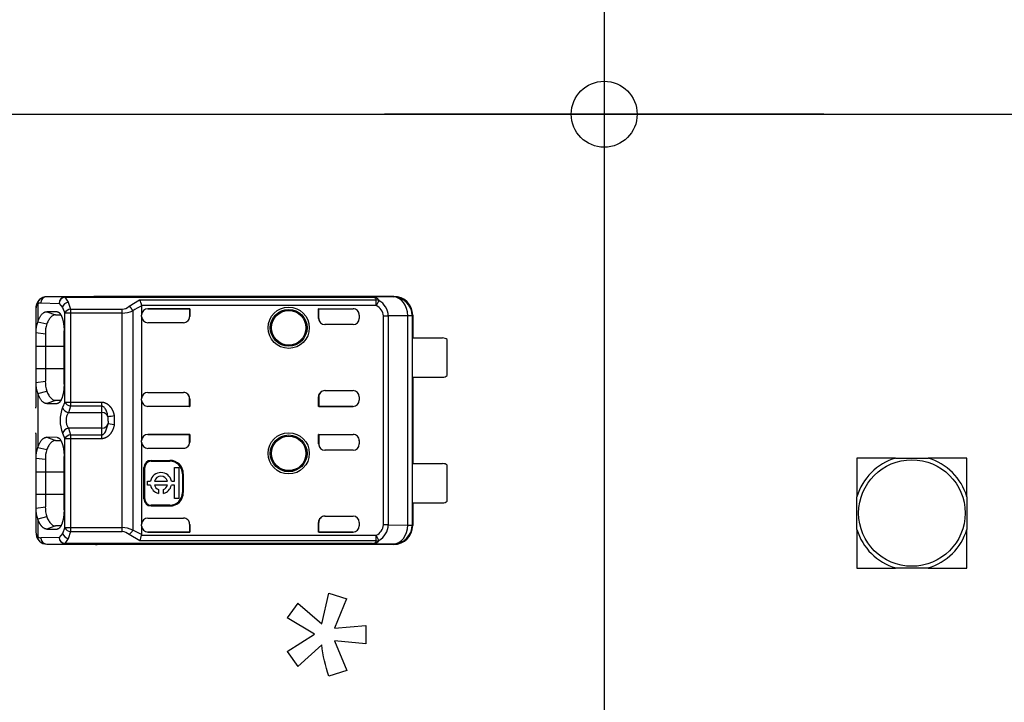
# Model space of a CAD drawing. Header units: millimetres. Extents: x 16 to 406, y 5 to 285.
# Tile 5 of 14: x 125 to 156, y 169 to 191. Entities that reach past the tile are written whole.
import ezdxf
from ezdxf.enums import TextEntityAlignment as Align
from ezdxf.lldxf.tags import DXFTag

# ---------------------------------------------------------------- set-up
doc = ezdxf.new("R2010")
doc.units = ezdxf.units.MM
for name, color, linetype in [('Default', 7, 'Continuous'), ('dimensions', 7, 'Continuous'), ('RECLED_122X50MM_', 7, 'Continuous')]:
    doc.layers.add(name, color=color, linetype=linetype)
doc.styles.add('SEACAD_Arial', font='arial.ttf')
tags = doc.linetypes.add('CENTER2', pattern=[28.575, 19.05, -3.175, 3.175, -3.175]).pattern_tags.tags
tags[10:11] = [DXFTag(74, 4), DXFTag(75, 0), DXFTag(340, '0'), DXFTag(46, 0.0), DXFTag(50, 0.0), DXFTag(44, 0.0), DXFTag(45, 0.0)]
tags[8:9] = [DXFTag(74, 4), DXFTag(75, 0), DXFTag(340, '0'), DXFTag(46, 0.0), DXFTag(50, 0.0), DXFTag(44, 0.0), DXFTag(45, 0.0)]
tags[6:7] = [DXFTag(74, 4), DXFTag(75, 0), DXFTag(340, '0'), DXFTag(46, 0.0), DXFTag(50, 0.0), DXFTag(44, 0.0), DXFTag(45, 0.0)]
tags[4:5] = [DXFTag(74, 4), DXFTag(75, 0), DXFTag(340, '0'), DXFTag(46, 0.0), DXFTag(50, 0.0), DXFTag(44, 0.0), DXFTag(45, 0.0)]
doc.dimstyles.new('ISO', dxfattribs={"dimtxt": 3.5, "dimasz": 3.5, "dimexe": 1.75, "dimexo": 0, "dimgap": 0.875, "dimtad": 1, "dimtxsty": 'SEACAD_Arial', "dimblk1": '_SE_FILLED', "dimblk2": '_SE_FILLED', "dimsah": 1, "dimcen": 1.75, "dimadec": 0, "dimazin": 0, "dimtfac": 0.5, "dimtdec": 3, "dimtmove": 0, "dimatfit": 3, "dimfxl": 1, "dimarcsym": 0})

# ---------------------------------------------------------------- blocks, each defined once
blk = doc.blocks.new('SEANNOT_GROUP')
at = {"layer": 'dimensions', "color": 7, "linetype": 'CENTER2'}
blk.add_line((117.39, 187.699), (245.79, 187.699), dxfattribs=at)
blk = doc.blocks.new('SEANNOT_GROUP3')
at = {"layer": 'dimensions', "color": 7, "linetype": 'CENTER2'}
for p, q in [((143.59, 194.699), (143.59, 180.699)), ((150.59, 187.699), (136.59, 187.699))]:
    blk.add_line(p, q, dxfattribs=at)
blk = doc.blocks.new('SE1')
at = {"layer": 'RECLED_122X50MM_', "color": 7, "linetype": 'Continuous'}
for p, q in [((125.55, 181.649), (125.55, 181.094)), ((125.644, 181.69), (126.226, 181.676)), ((126.414, 181.876), (125.832, 181.89)), ((127.44, 181.89), (125.832, 181.89)), ((126.225, 181.676), (126.332, 181.549)), ((126.414, 181.876), (136.202, 181.876)), ((126.414, 181.876), (126.414, 181.871)), ((126.414, 181.872), (126.521, 181.715)), ((136.202, 181.871), (126.414, 181.871)), ((126.52, 181.717), (126.594, 181.491)), ((127.433, 181.89), (127.44, 181.89)), ((136.89, 181.9), (127.44, 181.9)), ((127.44, 181.9), (127.44, 181.89)), ((128.461, 181.586), (128.793, 181.785)), ((128.793, 181.785), (136.33, 181.785)), ((136.33, 181.606), (128.855, 181.606)), ((128.857, 181.587), (128.857, 181.305)), ((136.873, 181.883), (136.202, 181.876)), ((136.202, 181.871), (136.202, 181.876)), ((136.33, 181.606), (136.33, 181.785)), ((136.411, 181.761), (136.416, 181.771)), ((136.873, 181.883), (136.89, 181.9)), ((125.49, 181.494), (125.49, 180.74)), ((125.835, 181.412), (126.117, 181.312)), ((126.163, 181.41), (125.835, 181.412)), ((126.117, 181.312), (126.276, 181.311)), ((126.332, 181.549), (126.406, 181.365)), ((126.406, 178.534), (126.406, 181.365)), ((126.594, 181.365), (126.406, 181.365)), ((126.594, 181.491), (128.234, 181.491)), ((126.594, 181.491), (126.594, 181.365)), ((128.234, 181.365), (126.594, 181.365)), ((126.594, 181.365), (126.594, 178.534)), ((128.234, 181.365), (128.234, 181.491)), ((128.234, 174.534), (128.234, 181.365)), ((128.574, 181.443), (128.574, 174.456)), ((128.857, 181.26), (128.857, 181.305)), ((130.39, 181.505), (129.057, 181.505)), ((129.057, 181.505), (129.057, 181.504)), ((129.057, 181.504), (130.383, 181.504)), ((130.383, 181.504), (130.39, 181.505)), ((130.383, 181.504), (130.383, 181.253)), ((130.39, 181.505), (130.39, 181.26)), ((134.49, 181.2), (134.49, 181.505)), ((134.49, 181.505), (135.59, 181.505)), ((134.497, 181.504), (134.49, 181.505)), ((134.497, 181.2), (134.497, 181.504)), ((134.497, 181.504), (135.59, 181.504)), ((135.59, 181.504), (135.59, 181.505)), ((135.79, 181.305), (135.79, 181.2)), ((136.558, 174.623), (136.558, 181.277)), ((137.333, 181.282), (136.711, 181.277)), ((136.711, 181.277), (136.711, 174.622)), ((137.473, 181.283), (137.333, 181.283)), ((137.333, 174.617), (137.333, 181.283)), ((137.473, 181.283), (137.475, 181.285)), ((137.473, 181.283), (137.473, 174.616)), ((137.49, 181.3), (137.475, 181.3)), ((137.475, 181.3), (137.475, 181.285)), ((137.49, 181.3), (137.49, 180.575)), ((125.55, 181.092), (125.832, 181.02)), ((128.857, 181.26), (128.857, 178.639)), ((130.19, 181.06), (129.057, 181.06)), ((130.383, 181.253), (130.39, 181.26)), ((134.49, 181.2), (134.497, 181.2)), ((135.59, 181), (134.69, 181)), ((125.789, 180.701), (125.49, 180.74)), ((125.49, 180.74), (125.49, 180.3)), ((125.789, 180.701), (125.789, 180.3)), ((126.385, 179.101), (126.385, 180.801)), ((137.488, 179.325), (137.488, 180.575)), ((137.488, 180.575), (138.44, 180.575)), ((138.59, 179.375), (138.59, 180.525)), ((125.789, 180.3), (125.49, 180.3)), ((125.49, 180.3), (125.49, 179.6)), ((126.385, 180.3), (125.789, 180.3)), ((125.789, 180.3), (125.789, 179.6)), ((125.49, 179.6), (125.49, 179.159)), ((125.49, 179.6), (125.789, 179.6)), ((125.789, 179.6), (125.789, 179.199)), ((125.789, 179.6), (126.385, 179.6)), ((125.49, 179.159), (125.789, 179.199)), ((125.49, 179.16), (125.49, 178.37)), ((137.488, 179.325), (138.44, 179.325)), ((137.49, 179.325), (137.49, 176.575)), ((125.55, 178.808), (125.832, 178.88)), ((125.55, 178.806), (125.55, 177.094)), ((129.057, 178.839), (130.19, 178.839)), ((134.69, 178.9), (135.59, 178.9)), ((126.117, 178.587), (125.834, 178.487)), ((125.834, 178.487), (126.163, 178.49)), ((126.277, 178.588), (126.117, 178.587)), ((126.406, 178.534), (126.338, 178.36)), ((126.406, 178.534), (126.594, 178.534)), ((126.594, 178.534), (127.59, 178.534)), ((126.594, 178.534), (126.594, 178.408)), ((127.59, 178.408), (127.59, 178.534)), ((128.857, 178.594), (128.857, 178.639)), ((128.857, 178.594), (128.857, 177.305)), ((130.383, 178.395), (130.383, 178.646)), ((130.383, 178.646), (130.39, 178.639)), ((130.39, 178.639), (130.39, 178.394)), ((134.49, 178.394), (134.49, 178.7)), ((134.497, 178.7), (134.49, 178.7)), ((134.497, 178.7), (134.497, 178.395)), ((135.79, 178.7), (135.79, 178.594)), ((125.491, 178.344), (125.49, 178.37)), ((126.594, 178.408), (126.526, 178.195)), ((126.526, 178.196), (127.59, 178.196)), ((127.59, 178.408), (126.594, 178.408)), ((127.59, 178.196), (127.59, 178.408)), ((127.59, 177.703), (127.59, 178.196)), ((129.057, 178.395), (129.057, 178.394)), ((130.383, 178.395), (129.057, 178.395)), ((130.39, 178.394), (129.057, 178.394)), ((130.383, 178.395), (130.39, 178.394)), ((134.497, 178.395), (134.49, 178.394)), ((135.59, 178.394), (134.49, 178.394)), ((134.497, 178.395), (135.59, 178.395)), ((135.59, 178.394), (135.59, 178.395)), ((127.719, 177.614), (127.787, 177.838)), ((127.79, 177.938), (127.787, 178.062)), ((127.983, 177.808), (127.787, 177.838)), ((127.789, 177.921), (127.79, 177.838)), ((127.79, 177.921), (127.79, 177.938)), ((127.983, 178.091), (127.983, 177.808)), ((125.49, 177.529), (125.491, 177.555)), ((125.49, 177.529), (125.49, 176.74)), ((126.338, 177.539), (126.406, 177.365)), ((126.526, 177.704), (126.594, 177.491)), ((127.59, 177.703), (126.526, 177.703)), ((127.59, 177.491), (127.59, 177.703)), ((125.835, 177.412), (126.117, 177.312)), ((126.163, 177.41), (125.835, 177.412)), ((126.117, 177.312), (126.276, 177.311)), ((126.406, 174.534), (126.406, 177.365)), ((126.594, 177.365), (126.406, 177.365)), ((126.594, 177.491), (126.594, 177.365)), ((126.594, 177.491), (127.59, 177.491)), ((127.59, 177.365), (126.594, 177.365)), ((126.594, 177.365), (126.594, 174.534)), ((127.59, 177.365), (127.59, 177.491)), ((128.857, 177.26), (128.857, 177.305)), ((128.857, 177.26), (128.857, 174.639)), ((130.39, 177.505), (129.057, 177.505)), ((129.057, 177.505), (129.057, 177.504)), ((129.057, 177.504), (130.383, 177.504)), ((130.383, 177.504), (130.39, 177.505)), ((130.383, 177.253), (130.383, 177.504)), ((130.383, 177.253), (130.39, 177.26)), ((130.39, 177.505), (130.39, 177.26)), ((134.49, 177.2), (134.49, 177.505)), ((134.49, 177.505), (135.59, 177.505)), ((134.497, 177.504), (134.49, 177.505)), ((134.49, 177.2), (134.497, 177.2)), ((134.497, 177.504), (134.497, 177.2)), ((134.497, 177.504), (135.59, 177.504)), ((135.59, 177.504), (135.59, 177.505)), ((135.79, 177.305), (135.79, 177.2)), ((125.55, 177.091), (125.832, 177.02)), ((130.19, 177.06), (129.057, 177.06)), ((135.59, 177), (134.69, 177)), ((125.789, 176.701), (125.49, 176.74)), ((125.49, 176.74), (125.49, 176.3)), ((125.789, 176.701), (125.789, 176.3)), ((126.385, 175.101), (126.385, 176.801)), ((129.157, 176.676), (129.757, 176.676)), ((129.157, 176.676), (129.157, 176.65)), ((129.157, 176.65), (129.757, 176.65)), ((129.757, 176.65), (129.757, 176.676)), ((137.488, 175.325), (137.488, 176.575)), ((137.488, 176.575), (138.44, 176.575)), ((151.64, 176.749), (151.64, 175.518)), ((152.871, 176.749), (151.64, 176.749)), ((152.871, 176.749), (153.909, 176.749)), ((155.14, 176.749), (153.909, 176.749)), ((155.14, 175.518), (155.14, 176.749)), ((125.789, 176.3), (125.49, 176.3)), ((125.49, 176.3), (125.49, 175.6)), ((126.385, 176.3), (125.789, 176.3)), ((125.789, 176.3), (125.789, 175.6)), ((128.93, 175.45), (128.93, 176.45)), ((128.957, 176.45), (128.93, 176.45)), ((128.957, 175.45), (128.957, 176.45)), ((129.905, 176.018), (129.905, 176.446)), ((129.905, 176.446), (130.038, 176.446)), ((130.038, 176.446), (130.038, 175.458)), ((138.59, 175.375), (138.59, 176.525)), ((129.038, 175.886), (129.038, 176.018)), ((129.038, 176.018), (129.141, 176.018)), ((129.265, 176.018), (129.678, 176.018)), ((129.803, 176.018), (129.905, 176.018)), ((130.183, 176.25), (130.157, 176.25)), ((130.157, 176.25), (130.157, 175.65)), ((130.183, 176.25), (130.183, 175.65)), ((129.141, 175.886), (129.038, 175.886)), ((129.678, 175.886), (129.265, 175.886)), ((129.389, 175.751), (129.389, 175.625)), ((129.555, 175.625), (129.555, 175.751)), ((129.905, 175.886), (129.803, 175.886)), ((129.905, 175.458), (129.905, 175.886)), ((130.157, 175.65), (130.183, 175.65)), ((125.49, 175.6), (125.789, 175.6)), ((125.49, 175.6), (125.49, 175.159)), ((125.789, 175.6), (125.789, 175.199)), ((125.789, 175.6), (126.385, 175.6)), ((128.93, 175.45), (128.957, 175.45)), ((130.038, 175.458), (129.905, 175.458)), ((137.488, 175.325), (138.44, 175.325)), ((137.49, 175.325), (137.49, 174.6)), ((151.64, 174.48), (151.64, 175.518)), ((155.14, 175.518), (155.14, 174.48)), ((125.49, 175.159), (125.789, 175.199)), ((125.49, 175.16), (125.49, 174.405)), ((129.757, 175.25), (129.157, 175.25)), ((129.157, 175.25), (129.157, 175.223)), ((129.757, 175.223), (129.157, 175.223)), ((129.757, 175.223), (129.757, 175.25)), ((125.831, 174.88), (125.55, 174.808)), ((125.55, 174.805), (125.55, 174.25)), ((129.057, 174.839), (130.19, 174.839)), ((134.49, 174.394), (134.49, 174.7)), ((134.497, 174.7), (134.49, 174.7)), ((134.497, 174.395), (134.497, 174.7)), ((134.69, 174.9), (135.59, 174.9)), ((135.79, 174.7), (135.79, 174.594)), ((126.117, 174.587), (125.834, 174.487)), ((125.834, 174.487), (126.163, 174.49)), ((126.277, 174.588), (126.117, 174.587)), ((126.406, 174.534), (126.332, 174.35)), ((126.406, 174.534), (126.594, 174.534)), ((126.594, 174.409), (126.52, 174.183)), ((126.594, 174.534), (128.234, 174.534)), ((126.594, 174.534), (126.594, 174.408)), ((126.594, 174.408), (128.234, 174.408)), ((128.234, 174.408), (128.234, 174.534)), ((128.857, 174.312), (128.574, 174.456)), ((128.857, 174.594), (128.857, 174.639)), ((128.857, 174.594), (128.857, 174.312)), ((129.057, 174.395), (130.383, 174.395)), ((129.057, 174.395), (129.057, 174.394)), ((130.39, 174.394), (129.057, 174.394)), ((130.383, 174.647), (130.383, 174.395)), ((130.383, 174.647), (130.39, 174.639)), ((130.383, 174.395), (130.39, 174.394)), ((130.39, 174.639), (130.39, 174.394)), ((134.497, 174.395), (134.49, 174.394)), ((135.59, 174.394), (134.49, 174.394)), ((134.497, 174.395), (135.59, 174.395)), ((135.59, 174.394), (135.59, 174.395)), ((136.711, 174.622), (137.333, 174.617)), ((137.333, 174.616), (137.473, 174.616)), ((137.475, 174.615), (137.473, 174.616)), ((137.475, 174.615), (137.475, 174.6)), ((137.475, 174.6), (137.49, 174.6)), ((151.64, 174.48), (151.64, 173.249)), ((155.14, 173.249), (155.14, 174.48)), ((126.226, 174.223), (125.644, 174.209)), ((126.332, 174.35), (126.225, 174.223)), ((126.521, 174.184), (126.414, 174.027)), ((128.797, 174.114), (128.461, 174.315)), ((136.33, 174.114), (128.797, 174.114)), ((128.857, 174.312), (128.855, 174.293)), ((128.855, 174.293), (136.33, 174.293)), ((136.33, 174.114), (136.33, 174.293)), ((136.416, 174.128), (136.33, 174.293)), ((125.832, 174.009), (126.414, 174.023)), ((125.832, 174.009), (127.44, 174.009)), ((126.414, 174.028), (126.414, 174.023)), ((136.206, 174.028), (126.414, 174.028)), ((136.202, 174.023), (126.414, 174.023)), ((127.44, 174.009), (127.433, 174.009)), ((127.44, 174.009), (127.44, 174)), ((136.89, 174), (127.44, 174)), ((136.202, 174.023), (136.202, 174.029)), ((136.202, 174.023), (136.873, 174.016)), ((136.89, 174), (136.873, 174.016)), ((151.64, 173.249), (152.871, 173.249)), ((153.909, 173.249), (152.871, 173.249)), ((153.909, 173.249), (155.14, 173.249)), ((134.594, 171.466), (134.817, 172.45)), ((134.817, 172.451), (135.387, 172.267)), ((135.386, 172.268), (134.999, 171.336)), ((133.497, 171.661), (133.837, 172.134)), ((133.836, 172.133), (134.596, 171.468)), ((134.357, 171.14), (133.496, 171.66)), ((134.997, 171.336), (135.997, 171.421)), ((135.997, 171.419), (135.997, 170.837)), ((133.496, 170.592), (134.357, 171.137)), ((135.997, 170.836), (135.001, 170.932)), ((135.001, 170.931), (135.387, 169.989)), ((134.596, 170.797), (133.836, 170.116)), ((133.837, 170.115), (133.497, 170.591)), ((135.387, 169.99), (134.817, 169.806))]:
    blk.add_line(p, q, dxfattribs=at)
for centre, radius in [((143.59, 187.699), 1.05), ((133.54, 180.9), 0.657), ((133.54, 180.9), 0.586), ((133.54, 180.9), 0.552), ((133.54, 180.9), 0.55), ((133.54, 176.9), 0.657), ((133.54, 176.9), 0.586), ((133.54, 176.9), 0.552), ((133.54, 176.9), 0.55), ((153.39, 174.999), 1.696)]:
    blk.add_circle(centre, radius, dxfattribs=at)
for centre, radius, start, end in [((125.878, 181.522), 0.389, 138.7256, 185.5499), ((125.716, 181.673), 0.167, 132.1309, 188.1826), ((125.834, 181.556), 0.334, 89.1865, 133.9556), ((125.839, 181.695), 0.195, 92.0087, 181.5161), ((126.433, 181.665), 0.207, 95.1634, 176.886), ((126.573, 181.468), 0.254, 101.8825, 161.2489), ((129.342, 180.289), 1.386, 110.5133, 123.6746), ((128.431, 181.559), 0.427, 6.3282, 31.9727), ((136.338, 181.572), 0.213, 68.684, 92.1305), ((138.23, 180.717), 2.098, 150.1716, 154.9417), ((136.168, 181.251), 0.39, 3.7903, 65.5152), ((136.119, 181.258), 0.593, 1.8615, 59.9189), ((136.873, 181.283), 0.6, 0.0044, 89.9972), ((126.623, 181.244), 0.249, 96.7449, 150.7545), ((128.214, 181.858), 0.368, 273.146, 312.1839), ((128.224, 182.194), 0.829, 270.6971, 294.9694), ((136.593, 197.098), 15.822, 269.8734, 270.4283), ((126.24, 180.793), 0.753, 156.4762, 184.0959), ((126.932, 180.711), 1.143, 164.232, 180.5091), ((135.59, 181.2), 0.2, 270, 0), ((138.44, 180.325), 0.25, 53.1301, 90), ((126.241, 179.106), 0.754, 175.9429, 203.5178), ((126.782, 179.169), 0.994, 178.2676, 197.0336), ((138.44, 179.575), 0.25, 270, 306.8699), ((135.59, 178.7), 0.2, 0, 90), ((126.623, 178.656), 0.249, 209.2525, 263.2419), ((127.362, 177.95), 1.103, 158.1482, 201.8519), ((126.579, 178.446), 0.256, 199.6387, 258.0335), ((128.746, 172.399), 5.744, 97.6278, 99.6123), ((126.579, 177.453), 0.256, 101.966, 160.3614), ((126.623, 177.244), 0.249, 96.7563, 150.7508), ((135.59, 177.2), 0.2, 270, 0), ((126.241, 176.793), 0.753, 156.4965, 184.0897), ((126.932, 176.711), 1.143, 164.2319, 180.5087), ((129.157, 176.45), 0.226, 90, 180), ((129.157, 176.45), 0.2, 90, 180), ((129.757, 176.25), 0.426, 0, 90), ((129.757, 176.25), 0.4, 0, 90), ((138.44, 176.325), 0.25, 53.1301, 90), ((153.39, 174.999), 1.825, 106.5229, 163.4771), ((153.39, 174.999), 1.825, 16.5229, 73.4771), ((129.472, 175.952), 0.337, 11.3273, 168.6727), ((129.472, 175.952), 0.217, 17.7847, 162.2153), ((129.472, 175.952), 0.337, 191.3273, 255.7958), ((129.472, 175.952), 0.217, 197.7847, 247.568), ((129.472, 175.952), 0.337, 284.2042, 348.6727), ((129.472, 175.952), 0.217, 292.432, 342.2153), ((129.757, 175.65), 0.4, 270, 0), ((129.757, 175.65), 0.426, 270, 0), ((129.157, 175.45), 0.226, 180, 270), ((129.157, 175.45), 0.2, 180, 270), ((138.44, 175.575), 0.25, 270, 306.8699), ((126.243, 175.106), 0.755, 175.9562, 203.5038), ((126.783, 175.169), 0.995, 178.278, 197.0155), ((135.59, 174.7), 0.2, 0, 90), ((125.88, 174.378), 0.391, 174.661, 225.2491), ((126.623, 174.655), 0.249, 209.2436, 263.2579), ((128.223, 173.702), 0.832, 65.069, 89.2656), ((128.215, 174.042), 0.366, 47.8736, 87.0003), ((128.199, 174.638), 0.417, 308.8785, 334.1068), ((136.169, 174.648), 0.39, 294.4383, 356.2585), ((136.13, 174.634), 0.581, 299.457, 358.8399), ((136.593, 158.842), 15.781, 89.5705, 90.1268), ((136.873, 174.616), 0.6, 270.004, 359.9956), ((153.39, 174.999), 1.825, 196.5229, 253.4771), ((153.39, 174.999), 1.825, 286.5229, 343.4771), ((125.716, 174.226), 0.168, 171.8708, 227.8742), ((125.834, 174.343), 0.334, 226.0973, 270.7932), ((125.839, 174.204), 0.195, 178.4846, 267.9947), ((126.433, 174.234), 0.207, 183.114, 264.8372), ((126.582, 174.442), 0.266, 200.2713, 256.613), ((128.028, 174.462), 0.844, 335.6621, 348.4704), ((136.339, 174.327), 0.213, 267.5509, 291.0364)]:
    blk.add_arc(centre, radius, start, end, dxfattribs=at)
for centre, major_axis, ratio, start_param, end_param in [((125.642, 180.79), (0, -0.9), 0.34204, 3.132956, 3.443003), ((126.414, 181.676), (-0.005, -0.2), 0.939661, 3.166998, 4.734916), ((127.44, 181.3), (0, -0.6), 0.999962, 3.141593, 3.321418), ((136.873, 181.283), (0.006, -0.6), 0.766027, 1.562157, 3.128038), ((136.89, 181.3), (-0.424, -0.424), 0.999924, 2.356207, 3.926956), ((129.057, 181.305), (0, -0.2), 0.999994, 3.141593, 4.712389), ((129.057, 181.304), (0, -0.2), 0.999994, 3.141593, 4.712389), ((135.59, 181.305), (0, -0.2), 0.999994, 1.570796, 3.141593), ((135.59, 181.304), (0, -0.2), 0.999994, 1.57081, 3.141593), ((129.057, 181.26), (0, -0.2), 0.999848, 4.712389, 6.283185), ((130.19, 181.26), (-0.141, -0.141), 0.999695, 0.785246, 2.356347), ((130.183, 181.253), (-0.141, -0.141), 0.999695, 1.570796, 2.356347), ((134.69, 181.2), (0.2, 0), 0.999848, 3.141593, 4.712389), ((134.697, 181.2), (0.2, 0), 0.999848, 3.141593, 4.712389), ((129.057, 178.639), (0, 0.2), 0.999848, 0, 1.570796), ((130.19, 178.639), (-0.141, 0.141), 0.999695, 3.926838, 5.497939), ((130.183, 178.646), (-0.141, 0.141), 0.999695, 3.926838, 4.712389), ((134.69, 178.7), (0.2, 0), 0.999848, 1.570796, 3.141593), ((134.697, 178.7), (0.2, 0), 0.999848, 1.570796, 3.141593), ((129.057, 178.595), (0, 0.2), 0.999994, 1.570796, 3.141593), ((129.057, 178.594), (0, 0.2), 0.999994, 1.570796, 3.141593), ((135.59, 178.595), (0, 0.2), 0.999994, 3.141593, 4.712389), ((135.59, 178.594), (0, 0.2), 0.999994, 3.141593, 4.712389), ((127.59, 178.032), (-0.2, 0), 0.821429, 3.324108, 4.712389), ((127.59, 177.867), (0.2, 0), 0.821429, 4.712389, 6.100671), ((129.057, 177.305), (0, -0.2), 0.999994, 3.141593, 4.712389), ((129.057, 177.304), (0, -0.2), 0.999994, 3.141593, 4.712389), ((129.057, 177.26), (0, -0.2), 0.999848, 4.712389, 6.283185), ((130.19, 177.26), (-0.141, -0.141), 0.999695, 0.785246, 2.356347), ((130.183, 177.253), (-0.141, -0.141), 0.999695, 1.570796, 2.356347), ((134.69, 177.2), (0.2, 0), 0.999848, 3.141593, 4.712389), ((134.697, 177.2), (0.2, 0), 0.999848, 3.141593, 4.712389), ((135.59, 177.305), (0, -0.2), 0.999994, 1.570796, 3.141593), ((135.59, 177.304), (0, -0.2), 0.999994, 1.570796, 3.141593), ((129.057, 174.639), (0, 0.2), 0.999848, 0, 1.570796), ((130.19, 174.639), (-0.141, 0.141), 0.999695, 3.926839, 5.497939), ((130.183, 174.646), (-0.141, 0.141), 0.999695, 3.932239, 4.712389), ((134.69, 174.7), (0.2, 0), 0.999848, 1.570796, 3.141593), ((134.697, 174.7), (0.2, 0), 0.999848, 1.570796, 3.141593), ((129.057, 174.595), (0, 0.2), 0.999994, 1.570796, 3.141593), ((129.057, 174.594), (0, 0.2), 0.999994, 1.570796, 3.141593), ((135.59, 174.595), (0, 0.2), 0.999994, 3.141593, 4.712375), ((135.59, 174.594), (0, 0.2), 0.999994, 3.141593, 4.712389), ((136.873, 174.616), (-0.006, -0.6), 0.766027, 0.013567, 1.579437), ((136.89, 174.6), (-0.424, 0.424), 0.999924, 2.35623, 3.926978), ((125.643, 175.111), (0.001, 0.902), 0.342128, 2.840923, 3.150345), ((126.414, 174.223), (0.005, -0.2), 0.939661, 4.689874, 6.25773), ((127.44, 174.6), (0, -0.6), 0.999962, 6.103357, 6.283185)]:
    blk.add_ellipse(centre, major_axis=major_axis, ratio=ratio, start_param=start_param, end_param=end_param, dxfattribs=at)
for points, degree, knots in [([(125.55, 181.649), (125.542, 181.642), (125.526, 181.629), (125.509, 181.602), (125.498, 181.571), (125.491, 181.535), (125.49, 181.508), (125.49, 181.494)], 3, [0, 0, 0, 0, 0.206395, 0.408543, 0.607471, 0.804252, 1, 1, 1, 1]), ([(136.202, 181.876), (136.217, 181.876), (136.245, 181.875), (136.283, 181.87), (136.316, 181.862), (136.352, 181.847), (136.387, 181.82), (136.405, 181.789), (136.416, 181.771)], 3, [0, 0, 0, 0, 0.122213, 0.238697, 0.352336, 0.466228, 0.688748, 1, 1, 1, 1]), ([(136.33, 181.785), (136.328, 181.796), (136.324, 181.817), (136.307, 181.84), (136.282, 181.856), (136.247, 181.866), (136.217, 181.869), (136.202, 181.871)], 3, [0, 0, 0, 0, 0.264912, 0.488067, 0.676456, 0.841557, 1, 1, 1, 1]), ([(126.117, 181.312), (126.103, 181.312), (126.076, 181.31), (126.037, 181.294), (126, 181.271), (125.952, 181.227), (125.895, 181.152), (125.853, 181.064), (125.832, 181.021)], 3, [0, 0, 0, 0, 0.131621, 0.259651, 0.384099, 0.504973, 0.752584, 1, 1, 1, 1]), ([(126.163, 181.41), (126.256, 181.402), (126.32, 181.228), (126.385, 181.054), (126.386, 180.801)], 2, [0, 0, 0, 0.5, 0.5, 1, 1, 1]), ([(126.385, 179.101), (126.385, 178.854), (126.321, 178.673), (126.257, 178.49), (126.163, 178.489)], 2, [0, 0, 0, 0.5, 0.5, 1, 1, 1]), ([(125.832, 178.878), (125.842, 178.857), (125.863, 178.812), (125.897, 178.752), (125.935, 178.698), (125.976, 178.651), (126.02, 178.615), (126.067, 178.591), (126.1, 178.588), (126.117, 178.588)], 3, [0, 0, 0, 0, 0.119189, 0.246257, 0.381214, 0.524065, 0.674813, 0.833459, 1, 1, 1, 1]), ([(127.59, 178.534), (127.738, 178.521), (127.844, 178.399), (127.894, 178.343), (127.93, 178.263), (127.966, 178.186), (127.983, 178.091)], 2, [0, 0, 0, 0.5, 0.5, 0.75, 0.75, 1, 1, 1]), ([(126.526, 178.196), (126.517, 178.186), (126.5, 178.165), (126.48, 178.125), (126.464, 178.08), (126.454, 178.03), (126.449, 177.978), (126.449, 177.925), (126.454, 177.873), (126.464, 177.823), (126.48, 177.777), (126.5, 177.735), (126.517, 177.714), (126.526, 177.703)], 3, [0, 0, 0, 0, 0.095482, 0.187791, 0.277611, 0.365684, 0.452798, 0.539767, 0.627407, 0.716518, 0.80786, 0.90214, 1, 1, 1, 1]), ([(127.787, 178.062), (127.783, 178.086), (127.776, 178.136), (127.753, 178.209), (127.726, 178.274), (127.696, 178.33), (127.663, 178.37), (127.628, 178.398), (127.602, 178.405), (127.59, 178.408)], 3, [0, 0, 0, 0, 0.180622, 0.363866, 0.549849, 0.69593, 0.816556, 0.915955, 1, 1, 1, 1]), ([(127.983, 177.808), (127.947, 177.618), (127.842, 177.498), (127.792, 177.441), (127.727, 177.406), (127.664, 177.371), (127.59, 177.365)], 2, [0, 0, 0, 0.5, 0.5, 0.75, 0.75, 1, 1, 1]), ([(127.59, 177.491), (127.598, 177.492), (127.613, 177.493), (127.636, 177.505), (127.662, 177.526), (127.691, 177.563), (127.709, 177.595), (127.719, 177.614)], 3, [0, 0, 0, 0, 0.116292, 0.245911, 0.39736, 0.643352, 1, 1, 1, 1]), ([(126.117, 177.312), (126.103, 177.312), (126.076, 177.31), (126.037, 177.294), (126, 177.271), (125.952, 177.227), (125.895, 177.152), (125.853, 177.064), (125.832, 177.021)], 3, [0, 0, 0, 0, 0.131621, 0.259651, 0.384099, 0.504973, 0.752584, 1, 1, 1, 1]), ([(126.163, 177.41), (126.256, 177.402), (126.32, 177.228), (126.385, 177.054), (126.386, 176.801)], 2, [0, 0, 0, 0.5, 0.5, 1, 1, 1]), ([(126.385, 175.101), (126.385, 174.854), (126.321, 174.673), (126.257, 174.49), (126.163, 174.489)], 2, [0, 0, 0, 0.5, 0.5, 1, 1, 1]), ([(125.834, 174.488), (125.755, 174.487), (125.679, 174.572), (125.606, 174.655), (125.55, 174.805)], 2, [0, 0, 0, 0.500227, 0.500227, 1, 1, 1]), ([(125.832, 174.878), (125.842, 174.857), (125.863, 174.812), (125.897, 174.752), (125.935, 174.698), (125.976, 174.651), (126.02, 174.615), (126.067, 174.591), (126.1, 174.588), (126.117, 174.588)], 3, [0, 0, 0, 0, 0.119171, 0.246227, 0.381178, 0.524029, 0.674783, 0.833441, 1, 1, 1, 1]), ([(125.49, 174.405), (125.491, 174.388), (125.492, 174.354), (125.502, 174.311), (125.52, 174.276), (125.54, 174.258), (125.55, 174.25)], 3, [0, 0, 0, 0, 0.244606, 0.491396, 0.742515, 1, 1, 1, 1]), ([(136.416, 174.128), (136.408, 174.114), (136.394, 174.089), (136.367, 174.063), (136.335, 174.043), (136.282, 174.027), (136.229, 174.024), (136.202, 174.023)], 3, [0, 0, 0, 0, 0.233305, 0.418726, 0.557587, 0.771407, 1, 1, 1, 1]), ([(136.206, 174.029), (136.216, 174.03), (136.237, 174.032), (136.264, 174.038), (136.286, 174.046), (136.303, 174.057), (136.317, 174.071), (136.326, 174.09), (136.329, 174.106), (136.33, 174.114)], 3, [0, 0, 0, 0, 0.112815, 0.226906, 0.348689, 0.483486, 0.635254, 0.806782, 1, 1, 1, 1])]:
    blk.add_open_spline(points, degree=degree, knots=knots, dxfattribs=at)
for points, degree in [([(128.857, 181.587), (128.857, 181.589), (128.857, 181.594), (128.856, 181.6), (128.856, 181.604), (128.855, 181.606)], 3), ([(125.55, 181.094), (125.667, 181.412), (125.834, 181.412)], 2), ([(125.834, 178.488), (125.668, 178.486), (125.55, 178.806)], 2), ([(125.55, 177.094), (125.667, 177.412), (125.834, 177.412)], 2), ([(134.817, 169.806), (134.707, 170.127), (134.632, 170.461), (134.595, 170.798)], 3)]:
    blk.add_open_spline(points, degree=degree, dxfattribs=at)
blk.add_rational_spline([(128.574, 181.443), (128.547, 181.501), (128.507, 181.552), (128.461, 181.586)], [1.05939443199, 0.980194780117, 0.980201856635, 1.05941566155], degree=3, dxfattribs=at)
blk = doc.blocks.new('DMBLK60')
at = {"layer": 'dimensions', "linetype": 'Continuous'}
for points in [[(147.09, 151.223), (147.09, 152.39), (143.59, 151.806)], [(162.59, 151.223), (166.09, 151.806), (162.59, 152.39)]]:
    blk.add_hatch(color=7, dxfattribs=at).paths.add_polyline_path(points)
at = {"layer": 'dimensions', "color": 7, "linetype": 'Continuous'}
for p, q in [((166.09, 203.199), (166.09, 150.056)), ((143.59, 180.699), (143.59, 150.056)), ((143.59, 151.806), (166.09, 151.806))]:
    blk.add_line(p, q, dxfattribs=at)
at = {"layer": 'dimensions', "color": 7, "linetype": 'Continuous', "style": 'SEACAD_Arial'}
blk.add_text('22,5', height=3.5, dxfattribs=at).set_placement((150.047, 156.181), align=Align.TOP_LEFT)
blk = doc.blocks.new('_SE_FILLED')
at = {"color": 0}
blk.add_line((0, 0), (-1, 0), dxfattribs=at)
blk.add_solid([(0, 0), (-1, -0.1665), (-1, 0.1665), (0, 0)], dxfattribs=at)

msp = doc.modelspace()

# ---------------------------------------------------------------- block references
at = {"layer": 'Default'}
msp.add_blockref('SE1', (0, 0), dxfattribs=at)
at = {"layer": 'dimensions'}
for name in ['SEANNOT_GROUP3', 'SEANNOT_GROUP']:
    msp.add_blockref(name, (0, 0), dxfattribs=at)

# ---------------------------------------------------------------- dimensions: what is measured, and where the dimension line sits
at = {"layer": 'dimensions', "color": 7, "linetype": 'Continuous'}
dim = msp.add_linear_dim(base=(166.09, 151.806), p1=(143.59, 187.699), p2=(166.09, 210.199), text='\\A1;<>', dimstyle='ISO', dxfattribs=at)
dim.commit()
dim.dimension.update_dxf_attribs({"geometry": 'DMBLK60', "text_midpoint": (154.84, 151.806), "dimtype": 160})

doc.saveas('drawing.dxf')
